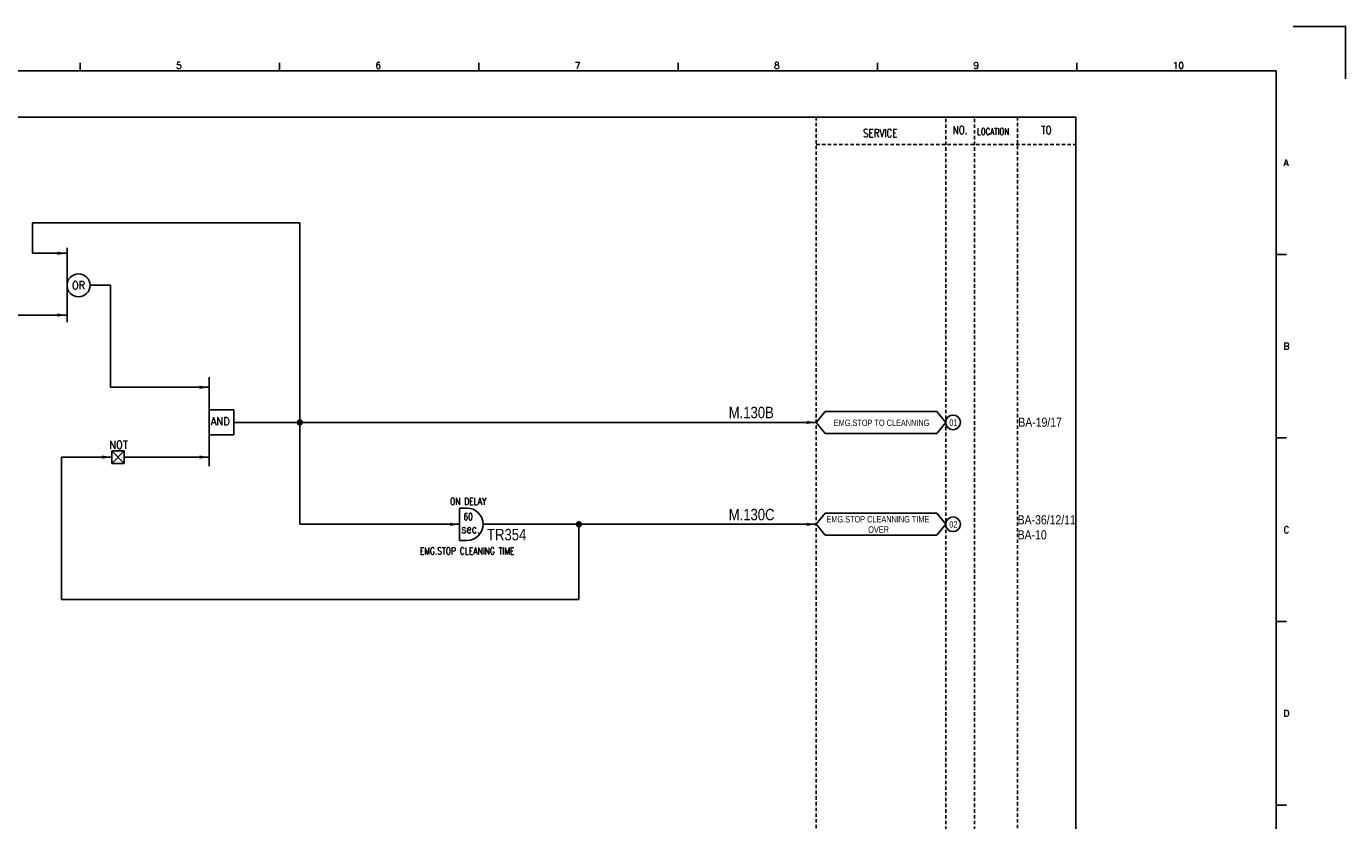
# Model space of a CAD drawing. Extents: x 1576 to 2542, y 416 to 1098.
# Tile 3 of 3: x 1965 to 2542, y 750 to 1098. Entities that reach past the tile are written whole.
import ezdxf
from ezdxf.enums import TextEntityAlignment as Align

# ---------------------------------------------------------------- set-up
doc = ezdxf.new("R2010")
doc.units = 0
doc.header["$MEASUREMENT"] = 0
doc.linetypes.add('HIDDEN', pattern=[4, 1.5, -1, 1.5])
doc.layers.get('0').update_dxf_attribs({"linetype": 'CONTINUOUS'})
doc.layers.get('DEFPOINTS').update_dxf_attribs({"linetype": 'CONTINUOUS'})
for name, color, linetype in [('CON', 4, 'CONTINUOUS'), ('DCS', 7, 'CONTINUOUS'), ('HID', 2, 'HIDDEN'), ('圖框CON', 4, 'CONTINUOUS'), ('框線', 6, 'CONTINUOUS')]:
    doc.layers.add(name, color=color, linetype=linetype)
doc.styles.add('DAYUKP', font='complex', dxfattribs={"bigfont": 'DAYUKP.SHX'})
doc.styles.add('ROMANS', font='romans', dxfattribs={"width": 0.8})
doc.styles.add('style3', font='ARIALN.TTF')

# ---------------------------------------------------------------- blocks, each defined once
blk = doc.blocks.new('LEADER')
at = {"layer": 'CON'}
blk.add_solid([(0.85, -0.57), (0.85, -1.57), (3.85, -1.07)], dxfattribs=at)
blk = doc.blocks.new('1')
at = {"layer": 'DEFPOINTS'}
blk.add_lwpolyline([(2189, 689.33), (2211.97, 689.33), (2211.97, 666.36)], dxfattribs=at)
at = {"layer": '圖框CON'}
for p, q in [((1657.78, 669.85), (1657.78, 673.29)), ((1745.08, 669.85), (1745.08, 673.29)), ((1832.37, 669.85), (1832.37, 673.29)), ((1919.66, 669.85), (1919.66, 673.29)), ((2006.95, 669.85), (2006.95, 673.29)), ((2094.24, 669.85), (2094.24, 673.29)), ((2186.14, 589.41), (2181.53, 589.41)), ((2186.14, 509.01), (2181.53, 509.01)), ((2186.14, 428.61), (2181.53, 428.61)), ((2186.14, 348.2), (2181.53, 348.2))]:
    blk.add_line(p, q, dxfattribs=at)
at = {"layer": '框線'}
for p, q in [((2181.53, 669.81), (1308.62, 669.81)), ((2181.53, 26.6), (2181.53, 669.81))]:
    blk.add_line(p, q, dxfattribs=at)
at = {"style": 'DAYUKP'}
for s, height, p in [('5', 2.87, (1699.8, 670.78)), ('6', 2.87, (1787.1, 670.78)), ('7', 2.87, (1874.39, 670.78)), ('8', 2.87, (1961.68, 670.78)), ('9', 2.87, (2048.97, 670.78)), ('10', 2.871, (2136.26, 670.78))]:
    blk.add_text(s, height=height, dxfattribs=at).set_placement(p)
for s, p in [('A', (2184.79, 629.6)), ('B', (2184.79, 549.2)), ('C', (2184.79, 468.8)), ('D', (2184.79, 388.39))]:
    blk.add_text(s, height=2.87, dxfattribs=at).set_placement(p, align=Align.MIDDLE_LEFT)

msp = doc.modelspace()

# ---------------------------------------------------------------- linework, layer by layer
at = {"layer": 'CON'}
for p, q in [((1967.26, 998.4), (1967.26, 1011.73)), ((1967.26, 1011.73), (2084.29, 1011.73)), ((2084.29, 1011.73), (2084.29, 924.3)), ((1982.35, 998.4), (1967.26, 998.4)), ((1992.43, 984.36), (2001.4, 984.36)), ((2001.4, 984.36), (2001.4, 939.71)), ((1944.77, 971.34), (1982.35, 971.34)), ((2044.55, 939.71), (2001.4, 939.71)), ((2055.42, 924.3), (2310.46, 924.3)), ((2084.29, 924.3), (2084.29, 879.66)), ((1979.91, 909.1), (2001.92, 909.1)), ((1979.91, 909.1), (1979.91, 846.7)), ((2007.38, 909.1), (2044.55, 909.1)), ((2084.29, 879.66), (2154.25, 879.66)), ((2164.57, 879.66), (2310.46, 879.66)), ((2206.5, 846.7), (2206.5, 879.66)), ((1979.91, 846.7), (2206.5, 846.7))]:
    msp.add_line(p, q, dxfattribs=at)
at = {"layer": 'CON', "color": 6}
for p, q in [((1982.35, 1000.83), (1982.35, 968.19)), ((2044.55, 944.18), (2044.55, 905.11)), ((2044.55, 918.82), (2044.55, 929.78)), ((2055.42, 929.78), (2044.55, 929.78)), ((2055.42, 918.82), (2055.42, 929.78)), ((2310.46, 924.3), (2314.36, 929.11)), ((2363.26, 929.11), (2314.36, 929.11)), ((2367.16, 924.3), (2363.26, 929.11)), ((2055.42, 918.82), (2044.55, 918.82)), ((2310.46, 924.3), (2314.36, 919.48)), ((2314.36, 919.48), (2363.26, 919.48)), ((2367.16, 924.3), (2363.26, 919.48)), ((2001.92, 911.83), (2007.38, 911.83)), ((2001.92, 906.37), (2001.92, 911.83)), ((2001.92, 911.83), (2007.38, 906.37)), ((2007.38, 911.83), (2001.92, 906.37)), ((2007.38, 911.83), (2007.38, 906.37)), ((2007.38, 906.37), (2001.92, 906.37)), ((2154.25, 886.8), (2154.25, 872.52)), ((2154.25, 886.8), (2157.42, 886.8)), ((2310.46, 879.66), (2314.36, 884.48)), ((2363.26, 884.48), (2314.36, 884.48)), ((2367.16, 879.66), (2363.26, 884.48)), ((2310.46, 879.66), (2314.36, 874.84)), ((2367.16, 879.66), (2363.26, 874.84)), ((2154.25, 872.52), (2157.42, 872.52)), ((2314.36, 874.84), (2363.26, 874.84))]:
    msp.add_line(p, q, dxfattribs=at)
at = {"layer": 'CON'}
msp.add_lwpolyline([(1710.21, 1058.01), (2424.21, 1058.01), (2424.21, 558.2), (1710.21, 558.2)], close=True, dxfattribs=at)
at = {"layer": 'CON', "const_width": 1.4}
for points in [[(2083.59, 924.3, 1), (2084.99, 924.3, 1)], [(2205.8, 879.66, 1), (2207.2, 879.66, 1)]]:
    msp.add_lwpolyline(points, format="xyb", close=True, dxfattribs=at)
at = {"layer": 'CON', "color": 6}
msp.add_circle((1987.39, 984.36), 5.04, dxfattribs=at)
at = {"layer": 'CON'}
for centre in [(2370.37, 924.3), (2370.37, 879.66)]:
    msp.add_circle(centre, 3.21, dxfattribs=at)
at = {"layer": 'CON', "color": 6}
msp.add_arc((2157.42, 879.66), 7.14, 270, 90, dxfattribs=at)
at = {"layer": 'HID'}
for p, q in [((2310.46, 1058.01), (2310.46, 558.2)), ((2367.16, 1057.31), (2367.16, 558.2)), ((2379.76, 1057.31), (2379.76, 558.2)), ((2398.66, 1058.01), (2398.66, 558.2)), ((2310.46, 1046.1), (2424.21, 1046.1)), ((2398.66, 995.7), (2398.66, 983.1))]:
    msp.add_line(p, q, dxfattribs=at)

# ---------------------------------------------------------------- block references
msp.add_blockref('1', (330.31, 408.47))
at = {"layer": 'CON', "xscale": 1.4, "yscale": 1.4, "zscale": 1.4}
for p in [(1976.96, 999.89), (1976.96, 972.84), (2039.16, 941.2), (2305.07, 925.79), (1996.53, 910.6), (2039.16, 910.6), (2148.86, 881.15), (2305.07, 881.15)]:
    msp.add_blockref('LEADER', p, dxfattribs=at)

# ---------------------------------------------------------------- texts
at = {"layer": 'CON', "style": 'ROMANS'}
for s, height, width, p in [('SERVICE', 3.5, 0.8, (2338.49, 1051.02)), ('NO.', 3.5, 0.8, (2373.46, 1052.4)), ('TO', 3.5, 0.8, (2411.26, 1052.4)), ('OR', 3.5, 0.9, (1987.39, 984.36)), ('NOT', 3.5, 0.9, (2004.92, 914.49)), ('60', 3.024, 0.8, (2158.04, 883.03)), ('sec.', 3.78, 0.8, (2159.15, 877.66))]:
    msp.add_text(s, height=height, dxfattribs=dict(at, width=width)).set_placement(p, align=Align.MIDDLE)
for s, height, width, p in [('LOCATION', 2.8, 0.8, (2380.89, 1049.51)), ('AND', 3.5, 0.9, (2045.35, 921.98)), ('ON DELAY', 3.024, 0.8, (2150.08, 887.26)), ('EMG.STOP CLEANING TIME', 3.024, 0.8, (2136.82, 865.51))]:
    msp.add_text(s, height=height, dxfattribs=dict(at, width=width)).set_placement(p, align=Align.BOTTOM_LEFT)
at = {"layer": 'CON', "style": 'style3'}
for s, p in [('EMG.STOP TO CLEANNING', (2318.13, 921.87)), ('01', (2368.73, 922.02)), ('EMG.STOP CLEANNING TIME ', (2314.91, 879.64)), ('OVER', (2333.21, 875.1)), ('02', (2368.73, 877.38))]:
    msp.add_text(s, height=2.8, dxfattribs=at).set_placement(p, align=Align.BOTTOM_LEFT)
for s, p in [('BA-19/17', (2398.94, 922.38)), ('BA-36/12/11', (2398.66, 879.63)), ('BA-10', (2398.66, 873.08))]:
    msp.add_text(s, height=4, dxfattribs=at).set_placement(p)
at = {"layer": 'DCS', "linetype": 'ByBlock', "style": 'style3'}
for s, p in [('M.130B', (2272.13, 926.14)), ('M.130C', (2272.13, 881.42)), ('TR354', (2166.3, 872.65))]:
    msp.add_text(s, height=5, dxfattribs=at).set_placement(p)

doc.saveas('drawing.dxf')
